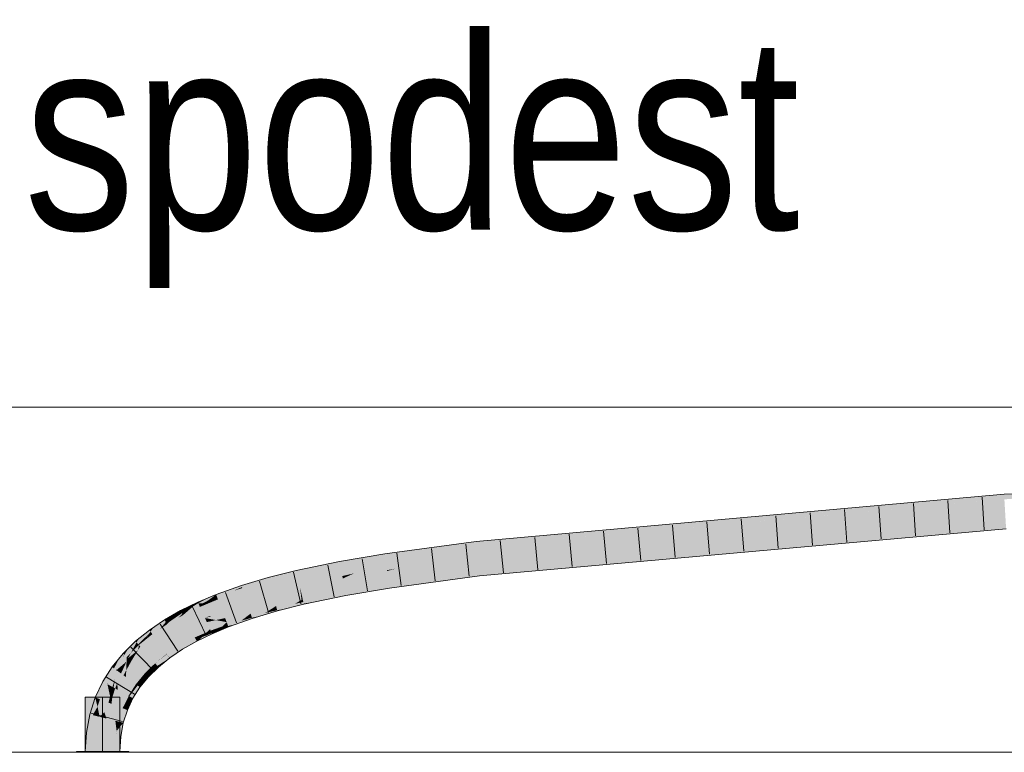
# Model space of a CAD drawing. Extents: x -620 to 300, y 62 to 1112.
# Tile 172 of 256: x 136.82 to 143.95, y 780.16 to 785.47. Entities that reach past the tile are written whole.
import ezdxf
from ezdxf.lldxf.tags import DXFTag

# ---------------------------------------------------------------- set-up
doc = ezdxf.new("R2010")
doc.units = 0
doc.layers.get('0').update_dxf_attribs({"lineweight": 13})
for name, color, linetype, lineweight, true_color in [('E_Detail_Beschriftung', 7, 'Continuous', 13, 0x009900), ('E_Leerrohr 25-A06G9SFR8I', 7, 'Continuous', 9, 0xff8000), ('E_Leerrohr 25-Shading', 7, 'Continuous', 9, 0xff8000), ('E_Leerrohr 32-A06G9SFT8I', 7, 'Continuous', 9, 0x00b300), ('E_Leerrohr 32-Shading', 7, 'Continuous', 9, 0x00b300)]:
    doc.layers.add(name, color=color, linetype=linetype, lineweight=lineweight, true_color=true_color)
doc.layers.add('E_Detail_Linie_Text_Bem', color=7, linetype='Continuous', lineweight=13)
doc.styles.get("Standard").update_dxf_attribs({"font": 'ARIALN.TTF'})
tags = doc.linetypes.add('STRICHPUNKT2-A06G9SFS8I', pattern=[12.7, 6.35, -3.175, 0, -3.175]).pattern_tags.tags
tags[10:11] = [DXFTag(74, 4), DXFTag(75, 0), DXFTag(340, '0'), DXFTag(46, 0.0), DXFTag(50, 0.0), DXFTag(44, 0.0), DXFTag(45, 0.0)]
tags[8:9] = [DXFTag(74, 4), DXFTag(75, 0), DXFTag(340, '0'), DXFTag(46, 0.0), DXFTag(50, 0.0), DXFTag(44, 0.0), DXFTag(45, 0.0)]
tags[6:7] = [DXFTag(74, 4), DXFTag(75, 0), DXFTag(340, '0'), DXFTag(46, 0.0), DXFTag(50, 0.0), DXFTag(44, 0.0), DXFTag(45, 0.0)]
tags[4:5] = [DXFTag(74, 4), DXFTag(75, 0), DXFTag(340, '0'), DXFTag(46, 0.0), DXFTag(50, 0.0), DXFTag(44, 0.0), DXFTag(45, 0.0)]

# ---------------------------------------------------------------- blocks, each defined once
blk = doc.blocks.new('Shading-A06G9S0W8I', base_point=(238.8995, 753.6569))
at = {"layer": 'E_Leerrohr 25-Shading', "color": 31, "true_color": 0xecb67f}
for points in [[(137.4161, 780.5632), (137.2911, 780.5632), (137.4161, 780.1691), (137.2911, 780.1691)], [(137.5411, 780.5632), (137.4161, 780.5632), (137.5411, 780.1691), (137.4161, 780.1691)], [(137.3401, 780.1691), (137.2261, 780.1691), (137.3414, 780.1631), (137.2261, 780.1631)], [(137.4161, 780.1631), (137.4161, 780.1691), (137.3414, 780.1631), (137.3401, 780.1691)], [(137.4486, 780.1691), (137.4161, 780.1691), (137.4486, 780.1631), (137.4161, 780.1631)], [(137.6061, 780.1631), (137.6061, 780.1691), (137.4486, 780.1631), (137.4486, 780.1691)]]:
    blk.add_solid(points, dxfattribs=at)
at = {"layer": 'E_Leerrohr 32-Shading', "color": 83, "true_color": 0x7fbd7f}
for points in [[(144.6784, 782.0484), (143.9452, 782.0315), (143.9461, 782.0161)], [(143.9473, 781.9949), (144.6784, 782.0484), (143.9461, 782.0161)], [(143.9461, 782.0161), (142.6638, 781.9022), (142.1021, 781.8298), (142.1018, 781.8297)], [(142.1021, 781.8298), (143.9473, 781.9949), (143.9461, 782.0161)], [(143.9452, 782.0315), (142.7386, 781.9119), (143.9461, 782.0161), (142.6638, 781.9022)], [(143.2925, 781.9731), (142.835, 781.9243), (143.9452, 782.0315), (142.7386, 781.9119)], [(143.2925, 781.9731), (141.3372, 781.7729), (142.4483, 781.8831)], [(143.2925, 781.9731), (142.0963, 781.866), (141.3372, 781.7729), (141.5473, 781.8041)], [(142.835, 781.9243), (142.4483, 781.8831), (142.7386, 781.9119)], [(142.7386, 781.9119), (142.4483, 781.8831), (142.6638, 781.9022)], [(141.7654, 781.8364), (141.3535, 781.7995), (141.5473, 781.8041), (140.7938, 781.7191)], [(141.1383, 781.7435), (141.1384, 781.7435), (141.3372, 781.7729), (142.4483, 781.8831)], [(142.6638, 781.9022), (142.4483, 781.8831), (142.1018, 781.8297), (141.1384, 781.7435)], [(142.0963, 781.866), (141.7654, 781.8364), (141.5473, 781.8041)], [(140.1243, 781.6664), (140.1255, 781.6533), (140.7429, 781.7448), (141.3535, 781.7995)], [(141.3535, 781.7995), (140.1255, 781.6533), (140.7938, 781.7191), (140.1255, 781.6528)], [(140.1425, 781.4769), (142.8556, 781.6943), (143.9576, 781.8185)], [(140.7938, 781.7191), (140.5176, 781.6879), (141.3372, 781.7729), (141.1383, 781.7435)], [(141.5473, 781.8041), (140.7938, 781.7191), (141.3372, 781.7729)], [(143.9597, 781.7819), (143.9597, 781.7829), (142.3659, 781.6392), (142.8556, 781.6943)], [(143.9597, 781.7829), (143.9576, 781.8185), (142.8556, 781.6943)], [(140.2898, 781.7043), (140.1221, 781.6893), (140.1228, 781.6818)], [(140.7429, 781.7448), (140.2898, 781.7043), (140.1243, 781.6664), (140.1228, 781.6818)], [(140.7938, 781.7191), (140.1255, 781.6528), (140.5176, 781.6879)], [(140.1425, 781.4769), (141.6223, 781.5808), (142.8556, 781.6943), (142.3659, 781.6392)], [(140.1221, 781.6893), (139.4591, 781.5998), (140.1228, 781.6818), (139.4639, 781.567)], [(140.1228, 781.6818), (139.4639, 781.567), (139.681, 781.5928), (139.4644, 781.5636)], [(140.1228, 781.6818), (139.681, 781.5928), (140.1243, 781.6664)], [(140.1243, 781.6664), (139.681, 781.5928), (140.1255, 781.6533), (140.1064, 781.6502)], [(140.1064, 781.6502), (140.1255, 781.6528), (140.1255, 781.6533)], [(140.1446, 781.4549), (140.146, 781.4404), (142.3659, 781.6392)], [(141.9679, 781.6062), (142.3659, 781.6392), (141.6223, 781.5808)], [(139.4591, 781.5998), (139.1328, 781.5447), (139.3639, 781.5466), (139.1395, 781.5087)], [(139.4591, 781.5998), (139.3639, 781.5466), (139.4639, 781.567)], [(139.3639, 781.5466), (139.4644, 781.5636), (139.4639, 781.567)], [(141.6223, 781.5808), (140.1425, 781.4769), (140.1429, 781.4724)], [(140.1436, 781.4648), (141.6223, 781.5808), (140.1429, 781.4724)], [(140.7161, 781.5023), (141.9679, 781.6062), (140.1436, 781.4648), (141.6223, 781.5808)], [(138.8188, 781.4796), (138.6159, 781.4283), (138.8189, 781.4793), (138.6182, 781.4197)], [(138.6182, 781.4197), (138.6256, 781.3931), (138.8189, 781.4793), (138.8269, 781.4438)], [(138.8188, 781.4796), (138.8269, 781.4438), (139.1328, 781.5447), (139.1395, 781.5087)], [(140.1429, 781.4724), (140.1425, 781.4769), (139.4899, 781.3887)], [(140.1436, 781.4648), (140.1446, 781.4549), (140.7161, 781.5023)], [(138.5495, 781.4086), (138.4219, 781.3705), (138.4254, 781.3599)], [(138.6182, 781.4197), (138.6159, 781.4283), (138.4254, 781.3599), (138.5495, 781.4086)], [(138.6182, 781.4197), (138.4254, 781.3599), (138.4278, 781.3524)], [(138.4278, 781.3524), (138.4333, 781.3357), (138.6182, 781.4197), (138.6256, 781.3931)], [(139.4903, 781.3862), (140.1436, 781.4648), (139.4899, 781.3887), (140.1429, 781.4724)], [(139.4911, 781.3807), (140.1446, 781.4549), (139.4903, 781.3862), (140.1436, 781.4648)], [(140.1446, 781.4549), (139.4911, 781.3807), (140.0155, 781.4392)], [(139.4911, 781.3807), (139.4919, 781.3754), (140.0155, 781.4392)], [(139.4919, 781.3754), (139.4952, 781.3524), (140.1446, 781.4549), (140.146, 781.4404)], [(138.3489, 781.3445), (138.2384, 781.3051), (138.2423, 781.295)], [(138.2423, 781.295), (138.4219, 781.3705), (138.3489, 781.3445)], [(138.2423, 781.295), (138.3652, 781.3331), (138.4219, 781.3705), (138.4254, 781.3599)], [(138.2494, 781.2765), (138.4278, 781.3524), (138.2478, 781.2807), (138.3652, 781.3331)], [(138.2494, 781.2765), (138.2515, 781.2709), (138.4278, 781.3524), (138.4333, 781.3357)], [(138.3652, 781.3331), (138.4278, 781.3524), (138.4254, 781.3599)], [(139.1727, 781.3323), (139.1722, 781.335), (138.8657, 781.2714)], [(139.4903, 781.3862), (139.4899, 781.3887), (139.1722, 781.335)], [(139.1727, 781.3323), (139.4911, 781.3807), (139.1722, 781.335), (139.4903, 781.3862)], [(139.4919, 781.3754), (139.4911, 781.3807), (139.1736, 781.3275), (139.1727, 781.3323)], [(139.1736, 781.3275), (139.1789, 781.299), (139.4919, 781.3754), (139.4952, 781.3524)], [(138.1723, 781.2773), (138.1062, 781.2496), (138.1092, 781.243)], [(138.1723, 781.2773), (138.1092, 781.243), (138.2357, 781.304), (138.2351, 781.3035)], [(138.2351, 781.3035), (138.1092, 781.243), (138.1794, 781.262), (138.1392, 781.2409)], [(138.1839, 781.2485), (138.2147, 781.2805), (138.1502, 781.2402), (138.1794, 781.262)], [(138.1743, 781.2385), (138.2494, 781.2765), (138.1839, 781.2485), (138.2478, 781.2807)], [(138.1743, 781.2385), (138.2515, 781.2709), (138.2494, 781.2765)], [(138.2384, 781.3051), (138.2351, 781.3035), (138.2147, 781.2805), (138.1794, 781.262)], [(138.2478, 781.2807), (138.2423, 781.295), (138.1839, 781.2485), (138.2147, 781.2805)], [(138.2423, 781.295), (138.2384, 781.3051), (138.2147, 781.2805)], [(138.2351, 781.3035), (138.2384, 781.3051), (138.2357, 781.304)], [(138.3652, 781.3331), (138.2423, 781.295), (138.2478, 781.2807)], [(138.8091, 781.2386), (138.8657, 781.2714), (138.6756, 781.2109), (138.6724, 781.2226)], [(138.8702, 781.2513), (138.8657, 781.2714), (138.8091, 781.2386)], [(139.1736, 781.3275), (139.1727, 781.3323), (138.8657, 781.2711), (138.8657, 781.2714)], [(139.1736, 781.3275), (138.8657, 781.2711), (138.9544, 781.2524), (138.8726, 781.2407)], [(139.1736, 781.3275), (138.9544, 781.2524), (139.1789, 781.299)], [(138.0179, 781.2066), (137.9816, 781.1889), (137.9837, 781.1849)], [(137.9837, 781.1849), (138.0424, 781.2086), (138.0179, 781.2066), (138.067, 781.2305)], [(137.9911, 781.1709), (138.0199, 781.1884), (137.9837, 781.1849), (138.0424, 781.2086)], [(138.073, 781.2209), (138.0198, 781.1884), (137.9973, 781.159), (137.994, 781.1653)], [(138.073, 781.2209), (137.9973, 781.159), (138.0104, 781.1666)], [(138.116, 781.2145), (138.0104, 781.1666), (138.1132, 781.2123), (137.9987, 781.1565)], [(138.1157, 781.2286), (138.1092, 781.243), (138.0104, 781.1666), (138.073, 781.2209)], [(138.1157, 781.2286), (138.0104, 781.1666), (138.1205, 781.218), (138.116, 781.2145)], [(138.0199, 781.1884), (138.073, 781.2209), (138.0424, 781.2086)], [(138.0424, 781.2086), (138.073, 781.2209), (138.067, 781.2305), (138.1062, 781.2496)], [(138.1092, 781.243), (138.1062, 781.2496), (138.073, 781.2209)], [(138.1392, 781.2409), (138.1092, 781.243), (138.1157, 781.2286)], [(138.1132, 781.2123), (138.1213, 781.2162), (138.121, 781.2168)], [(138.116, 781.2145), (138.1132, 781.2123), (138.1134, 781.2124)], [(138.121, 781.2168), (138.116, 781.2145), (138.1134, 781.2124)], [(138.1392, 781.2409), (138.1157, 781.2286), (138.1502, 781.2402), (138.1205, 781.218)], [(138.116, 781.2145), (138.121, 781.2168), (138.1205, 781.218)], [(138.1205, 781.218), (138.121, 781.2168), (138.1502, 781.2402), (138.1654, 781.2391)], [(138.121, 781.2168), (138.1213, 781.2162), (138.1654, 781.2391), (138.1743, 781.2385)], [(138.1794, 781.262), (138.1392, 781.2409), (138.1502, 781.2402)], [(138.1839, 781.2485), (138.1502, 781.2402), (138.1654, 781.2391)], [(138.1654, 781.2391), (138.1743, 781.2385), (138.1839, 781.2485)], [(138.6546, 781.2111), (138.6724, 781.2226), (138.4888, 781.1656), (138.4882, 781.1677)], [(138.4899, 781.1622), (138.6397, 781.2015), (138.4888, 781.1656), (138.6546, 781.2111)], [(138.4917, 781.1567), (138.6195, 781.1884), (138.4899, 781.1622), (138.6397, 781.2015)], [(138.6821, 781.1873), (138.6808, 781.192), (138.5628, 781.1517), (138.5938, 781.1718)], [(138.5938, 781.1718), (138.6808, 781.192), (138.6195, 781.1884), (138.6778, 781.2028)], [(138.6195, 781.1884), (138.6778, 781.2028), (138.6397, 781.2015), (138.6756, 781.2109)], [(138.6397, 781.2015), (138.6756, 781.2109), (138.6546, 781.2111), (138.6741, 781.2164)], [(138.6741, 781.2164), (138.6724, 781.2226), (138.6546, 781.2111)], [(138.6778, 781.2028), (138.7826, 781.2232), (138.6756, 781.2109), (138.8091, 781.2386)], [(138.7503, 781.2045), (138.7826, 781.2232), (138.6808, 781.192), (138.6778, 781.2028)], [(138.6808, 781.192), (138.6821, 781.1873), (138.7503, 781.2045)], [(138.8737, 781.2357), (138.8726, 781.2407), (138.7503, 781.2045), (138.7826, 781.2232)], [(138.7826, 781.2232), (138.8726, 781.2407), (138.8091, 781.2386), (138.8702, 781.2513)], [(138.8726, 781.2407), (138.8737, 781.2357), (138.9544, 781.2524)], [(137.8658, 781.1197), (137.8643, 781.122), (137.7634, 781.0371), (137.7892, 781.0714)], [(137.8845, 781.1335), (137.8643, 781.122), (137.8658, 781.1197)], [(137.8658, 781.1197), (137.908, 781.1415), (137.8845, 781.1335), (137.9185, 781.1529)], [(137.8739, 781.1064), (137.8785, 781.1097), (137.8658, 781.1197), (137.908, 781.1415)], [(137.9625, 781.1697), (137.8785, 781.1097), (137.8811, 781.0949), (137.8746, 781.1055)], [(137.8785, 781.1097), (137.9625, 781.1697), (137.908, 781.1415)], [(137.9625, 781.1697), (137.8811, 781.0949), (137.9022, 781.1095)], [(137.9751, 781.1474), (137.9022, 781.1095), (137.9637, 781.1365), (137.8836, 781.0909)], [(137.9911, 781.1709), (137.9837, 781.1849), (137.9022, 781.1095), (137.9625, 781.1697)], [(137.9911, 781.1709), (137.9022, 781.1095), (137.994, 781.1653), (137.9751, 781.1474)], [(137.908, 781.1415), (137.9625, 781.1697), (137.9185, 781.1529), (137.9816, 781.1889)], [(137.9837, 781.1849), (137.9816, 781.1889), (137.9625, 781.1697)], [(137.9637, 781.1365), (137.9987, 781.1565), (137.9973, 781.159)], [(137.9751, 781.1474), (137.9637, 781.1365), (137.9638, 781.1366)], [(137.9973, 781.159), (137.9751, 781.1474), (137.9638, 781.1366)], [(137.9751, 781.1474), (137.9973, 781.159), (137.994, 781.1653)], [(138.0198, 781.1884), (137.9911, 781.1709), (137.994, 781.1653)], [(137.9973, 781.159), (137.9987, 781.1565), (138.0104, 781.1666)], [(138.4829, 781.1636), (138.4882, 781.1677), (138.3147, 781.1058)], [(138.3152, 781.1044), (138.4744, 781.1571), (138.3147, 781.1058), (138.4829, 781.1636)], [(138.3164, 781.1013), (138.4613, 781.1471), (138.3152, 781.1044), (138.4744, 781.1571)], [(138.3185, 781.0959), (138.4435, 781.1334), (138.3164, 781.1013), (138.4613, 781.1471)], [(138.3215, 781.088), (138.4209, 781.116), (138.3185, 781.0959), (138.4435, 781.1334)], [(138.4995, 781.1329), (138.4979, 781.1378), (138.3938, 781.0952), (138.4209, 781.116)], [(138.4209, 781.116), (138.4979, 781.1378), (138.4435, 781.1334), (138.4944, 781.1486)], [(138.4435, 781.1334), (138.4944, 781.1486), (138.4613, 781.1471), (138.4917, 781.1567)], [(138.4613, 781.1471), (138.4917, 781.1567), (138.4744, 781.1571), (138.4899, 781.1622)], [(138.4744, 781.1571), (138.4899, 781.1622), (138.4829, 781.1636), (138.4888, 781.1656)], [(138.4888, 781.1656), (138.4882, 781.1677), (138.4829, 781.1636)], [(138.4944, 781.1486), (138.5938, 781.1718), (138.4917, 781.1567), (138.6195, 781.1884)], [(138.5628, 781.1517), (138.5938, 781.1718), (138.4979, 781.1378), (138.4944, 781.1486)], [(138.4979, 781.1378), (138.4995, 781.1329), (138.5628, 781.1517)], [(137.7892, 781.0714), (137.7551, 781.0484), (137.7634, 781.0371)], [(137.8658, 781.1197), (137.7634, 781.0371), (137.7652, 781.0347)], [(137.8658, 781.1197), (137.7652, 781.0347), (137.8739, 781.1064), (137.7731, 781.0239)], [(137.8739, 781.1064), (137.7731, 781.0239), (137.8324, 781.0564), (137.7768, 781.0189)], [(137.8746, 781.1055), (137.8739, 781.1064), (137.8325, 781.0565), (137.8324, 781.0564)], [(137.8324, 781.0564), (137.8836, 781.0909), (137.8811, 781.0949)], [(137.8811, 781.0949), (137.8746, 781.1055), (137.8325, 781.0565)], [(137.8785, 781.1097), (137.8739, 781.1064), (137.8746, 781.1055)], [(137.8811, 781.0949), (137.8836, 781.0909), (137.9022, 781.1095)], [(138.1906, 781.0517), (138.1942, 781.0552), (138.0811, 781.0001)], [(138.082, 780.9985), (138.183, 781.0442), (138.0811, 781.0001), (138.1906, 781.0517)], [(138.1713, 781.0325), (138.199, 781.0445), (138.183, 781.0442), (138.1964, 781.0502)], [(138.183, 781.0442), (138.1964, 781.0502), (138.1906, 781.0517), (138.1949, 781.0536)], [(138.1949, 781.0536), (138.1942, 781.0552), (138.1906, 781.0517)], [(138.3119, 781.1031), (138.3147, 781.1058), (138.1942, 781.0552)], [(138.1949, 781.0536), (138.3058, 781.0971), (138.1942, 781.0552), (138.3119, 781.1031)], [(138.1964, 781.0502), (138.2961, 781.0875), (138.1949, 781.0536), (138.3058, 781.0971)], [(138.199, 781.0445), (138.2826, 781.0742), (138.1964, 781.0502), (138.2961, 781.0875)], [(138.2028, 781.0362), (138.2653, 781.0571), (138.199, 781.0445), (138.2826, 781.0742)], [(138.2447, 781.0367), (138.2653, 781.0571), (138.2078, 781.0252), (138.2028, 781.0362)], [(138.3278, 781.0717), (138.3256, 781.0773), (138.2447, 781.0367), (138.2653, 781.0571)], [(138.2653, 781.0571), (138.3256, 781.0773), (138.2826, 781.0742), (138.3215, 781.088)], [(138.2826, 781.0742), (138.3215, 781.088), (138.2961, 781.0875), (138.3185, 781.0959)], [(138.2961, 781.0875), (138.3185, 781.0959), (138.3058, 781.0971), (138.3164, 781.1013)], [(138.3058, 781.0971), (138.3164, 781.1013), (138.3119, 781.1031), (138.3152, 781.1044)], [(138.3152, 781.1044), (138.3147, 781.1058), (138.3119, 781.1031)], [(138.3938, 781.0952), (138.4209, 781.116), (138.3256, 781.0773), (138.3215, 781.088)], [(138.3256, 781.0773), (138.3278, 781.0717), (138.3938, 781.0952)], [(137.678, 780.9863), (137.6547, 780.9675), (137.6619, 780.9593)], [(137.6619, 780.9593), (137.7551, 781.0484), (137.678, 780.9863)], [(137.6619, 780.9593), (137.7582, 781.0295), (137.7551, 781.0484), (137.7634, 781.0371)], [(137.6744, 780.9453), (137.7545, 781.0241), (137.6619, 780.9593), (137.7582, 781.0295)], [(137.7189, 780.9722), (137.719, 780.9725), (137.6744, 780.9453), (137.7545, 781.0241)], [(137.7652, 781.0347), (137.7189, 780.9722), (137.7731, 781.0239)], [(137.7189, 780.9722), (137.7768, 781.0189), (137.7731, 781.0239)], [(137.719, 780.9725), (137.7652, 781.0347), (137.7545, 781.0241)], [(137.7545, 781.0241), (137.7652, 781.0347), (137.7582, 781.0295)], [(137.7582, 781.0295), (137.7652, 781.0347), (137.7634, 781.0371)], [(138.082, 780.9985), (138.0811, 781.0001), (137.9767, 780.9406)], [(137.9778, 780.9389), (138.0839, 780.9948), (137.9767, 780.9406), (138.082, 780.9985)], [(137.9801, 780.9351), (138.0871, 780.9888), (137.9778, 780.9389), (138.0839, 780.9948)], [(137.9839, 780.929), (138.0915, 780.9803), (137.9801, 780.9351), (138.0871, 780.9888)], [(138.0973, 780.9693), (138.0915, 780.9803), (137.9892, 780.9205), (137.9839, 780.929)], [(138.0839, 780.9948), (138.1713, 781.0325), (138.082, 780.9985), (138.183, 781.0442)], [(138.0871, 780.9888), (138.1554, 781.0168), (138.0839, 780.9948), (138.1713, 781.0325)], [(138.0915, 780.9803), (138.1358, 780.9974), (138.0871, 780.9888), (138.1554, 781.0168)], [(138.1133, 780.9751), (138.1358, 780.9974), (138.0973, 780.9693), (138.0915, 780.9803)], [(138.2093, 781.0219), (138.2078, 781.0252), (138.1133, 780.9751), (138.1358, 780.9974)], [(138.1358, 780.9974), (138.2078, 781.0252), (138.1554, 781.0168), (138.2028, 781.0362)], [(138.1554, 781.0168), (138.2028, 781.0362), (138.1713, 781.0325), (138.199, 781.0445)], [(138.2078, 781.0252), (138.2093, 781.0219), (138.2447, 781.0367)], [(137.5739, 780.8696), (137.6061, 780.9198), (137.5718, 780.8716), (137.5837, 780.8978)], [(137.6547, 780.9675), (137.6061, 780.9198), (137.5911, 780.8539), (137.5739, 780.8696)], [(137.6221, 780.8842), (137.6619, 780.9593), (137.5911, 780.8539), (137.6547, 780.9675)], [(137.6221, 780.8842), (137.6744, 780.9453), (137.6619, 780.9593)], [(137.679, 780.9401), (137.6744, 780.9453), (137.6221, 780.8842)], [(137.7189, 780.9722), (137.6744, 780.9453), (137.679, 780.9401)], [(137.9778, 780.9389), (137.9767, 780.9406), (137.8816, 780.8766)], [(137.8829, 780.8748), (137.9801, 780.9351), (137.8816, 780.8766), (137.9778, 780.9389)], [(137.8858, 780.871), (137.9839, 780.929), (137.8829, 780.8748), (137.9801, 780.9351)], [(137.8902, 780.8649), (137.9892, 780.9205), (137.8858, 780.871), (137.9839, 780.929)], [(137.9957, 780.9099), (137.9892, 780.9205), (137.8962, 780.8568), (137.8902, 780.8649)], [(137.8962, 780.8568), (137.9033, 780.8471), (137.9957, 780.9099), (137.996, 780.9095)], [(137.9892, 780.9205), (137.996, 780.9095), (138.0973, 780.9693), (138.0982, 780.9677)], [(138.0973, 780.9693), (138.0982, 780.9677), (138.1133, 780.9751)], [(137.5411, 780.8505), (137.4844, 780.7813), (137.4987, 780.771)], [(137.5641, 780.8786), (137.5411, 780.8505), (137.5141, 780.7598), (137.4987, 780.771)], [(137.5177, 780.7643), (137.5641, 780.8786), (137.5141, 780.7598)], [(137.5177, 780.7643), (137.563, 780.8491), (137.5641, 780.8786), (137.5718, 780.8716)], [(137.5911, 780.8539), (137.5739, 780.8696), (137.5177, 780.7643)], [(137.563, 780.8491), (137.5739, 780.8696), (137.5718, 780.8716)], [(137.5837, 780.8978), (137.5641, 780.8786), (137.5718, 780.8716)], [(137.8828, 780.8748), (137.8816, 780.8766), (137.7964, 780.8079)], [(137.798, 780.8062), (137.8855, 780.8708), (137.7964, 780.8079), (137.8828, 780.8748)], [(137.8013, 780.8024), (137.8896, 780.8646), (137.798, 780.8062), (137.8855, 780.8708)], [(137.8064, 780.7967), (137.8952, 780.8561), (137.8013, 780.8024), (137.8896, 780.8646)], [(137.9019, 780.846), (137.8952, 780.8561), (137.813, 780.7892), (137.8064, 780.7967)], [(137.813, 780.7892), (137.8207, 780.7806), (137.9019, 780.846)], [(137.8829, 780.8748), (137.8816, 780.8766), (137.8828, 780.8748)], [(137.8855, 780.8708), (137.8858, 780.871), (137.8828, 780.8748), (137.8829, 780.8748)], [(137.8896, 780.8646), (137.8902, 780.8649), (137.8855, 780.8708), (137.8858, 780.871)], [(137.8952, 780.8561), (137.8962, 780.8568), (137.8896, 780.8646), (137.8902, 780.8649)], [(137.9033, 780.8471), (137.8962, 780.8568), (137.9019, 780.846), (137.8952, 780.8561)], [(137.4844, 780.7813), (137.4169, 780.6754), (137.4527, 780.6636), (137.4489, 780.6577)], [(137.4844, 780.7813), (137.4527, 780.6636), (137.4987, 780.771)], [(137.4527, 780.6636), (137.5141, 780.7598), (137.4987, 780.771)], [(137.7979, 780.8061), (137.7964, 780.8079), (137.7215, 780.7345)], [(137.7233, 780.7328), (137.801, 780.8021), (137.7215, 780.7345), (137.7979, 780.8061)], [(137.7271, 780.7293), (137.8057, 780.7961), (137.7233, 780.7328), (137.801, 780.8021)], [(137.7328, 780.7241), (137.8119, 780.7883), (137.7271, 780.7293), (137.8057, 780.7961)], [(137.8192, 780.7791), (137.8119, 780.7883), (137.74, 780.7175), (137.7328, 780.7241)], [(137.74, 780.7175), (137.7485, 780.7098), (137.8192, 780.7791)], [(137.798, 780.8062), (137.7964, 780.8079), (137.7979, 780.8061)], [(137.801, 780.8021), (137.8013, 780.8024), (137.7979, 780.8061), (137.798, 780.8062)], [(137.8057, 780.7961), (137.8064, 780.7967), (137.801, 780.8021), (137.8013, 780.8024)], [(137.8119, 780.7883), (137.813, 780.7892), (137.8057, 780.7961), (137.8064, 780.7967)], [(137.8207, 780.7806), (137.813, 780.7892), (137.8192, 780.7791), (137.8119, 780.7883)], [(137.7233, 780.7328), (137.7215, 780.7345), (137.6572, 780.6561)], [(137.6593, 780.6545), (137.7271, 780.7293), (137.6572, 780.6561), (137.7233, 780.7328)], [(137.6635, 780.6514), (137.7328, 780.7241), (137.6593, 780.6545), (137.7271, 780.7293)], [(137.74, 780.7175), (137.7328, 780.7241), (137.6697, 780.647), (137.6635, 780.6514)], [(137.6697, 780.647), (137.6868, 780.6346), (137.74, 780.7175), (137.7485, 780.7098)], [(137.3628, 780.5607), (137.3969, 780.5473), (137.4169, 780.6754), (137.4489, 780.6577)], [(137.6593, 780.6545), (137.6572, 780.6561), (137.6037, 780.5723)], [(137.606, 780.5709), (137.6635, 780.6514), (137.6037, 780.5723), (137.6593, 780.6545)], [(137.6697, 780.647), (137.6635, 780.6514), (137.6106, 780.5684), (137.606, 780.5709)], [(137.6106, 780.5684), (137.6358, 780.5546), (137.6697, 780.647), (137.6868, 780.6346)], [(137.3628, 780.5607), (137.3233, 780.4379), (137.3795, 780.4933), (137.3449, 780.4324)], [(137.3628, 780.5607), (137.3795, 780.4933), (137.3969, 780.5473)], [(137.6039, 780.5667), (137.6037, 780.5723), (137.5613, 780.4825)], [(137.5638, 780.4815), (137.6042, 780.5565), (137.5613, 780.4825), (137.6039, 780.5667)], [(137.6061, 780.4918), (137.6042, 780.5565), (137.5886, 780.4717), (137.5638, 780.4815)], [(137.606, 780.5709), (137.6037, 780.5723), (137.6039, 780.5667)], [(137.6042, 780.5565), (137.6106, 780.5684), (137.6039, 780.5667), (137.606, 780.5709)], [(137.6358, 780.5546), (137.6106, 780.5684), (137.6061, 780.4918), (137.6042, 780.5565)], [(137.3449, 780.4324), (137.3588, 780.429), (137.3795, 780.4933)], [(137.5638, 780.4815), (137.5613, 780.4825), (137.5303, 780.386)], [(137.5886, 780.4717), (137.5638, 780.4815), (137.5387, 780.3839), (137.5303, 780.386)], [(137.5886, 780.4717), (137.5954, 780.4691), (137.6061, 780.4918)], [(137.3233, 780.4379), (137.2992, 780.3071), (137.3449, 780.4324), (137.3049, 780.3065)], [(137.3049, 780.3065), (137.3356, 780.3028), (137.3449, 780.4324), (137.3588, 780.429)], [(137.5387, 780.3839), (137.5658, 780.3771), (137.5886, 780.4717), (137.5954, 780.4691)], [(137.5658, 780.3771), (137.519, 780.3195), (137.5475, 780.2775), (137.5111, 780.2819)], [(137.5303, 780.386), (137.5177, 780.3179), (137.5387, 780.3839)], [(137.5387, 780.3839), (137.5206, 780.3268), (137.5658, 780.3771), (137.519, 780.3195)], [(137.2992, 780.3071), (137.2911, 780.1691), (137.3049, 780.3065)], [(137.2911, 780.1691), (137.3277, 780.1691), (137.3049, 780.3065), (137.3356, 780.3028)], [(137.5045, 780.1691), (137.5411, 780.1691), (137.5111, 780.2819), (137.5475, 780.2775)], [(137.519, 780.3195), (137.5177, 780.3179), (137.5111, 780.2819)], [(137.5206, 780.3268), (137.5177, 780.3179), (137.519, 780.3195)]]:
    blk.add_solid(points, dxfattribs=at)
at = {"layer": 'E_Leerrohr 32-Shading', "color": 83, "true_color": 0x7fd57f}
for points in [[(143.9473, 781.9949), (140.5176, 781.6879), (140.134, 781.5648), (140.1285, 781.6218)], [(143.9473, 781.9949), (140.134, 781.5648), (143.9525, 781.9067)], [(140.134, 781.5648), (140.1425, 781.4769), (143.9525, 781.9067), (143.9576, 781.8185)], [(140.1064, 781.6502), (139.681, 781.5928), (139.4717, 781.5136), (139.4677, 781.541)], [(139.4717, 781.5136), (140.1255, 781.6528), (140.1064, 781.6502)], [(139.4717, 781.5136), (139.4743, 781.4956), (140.1255, 781.6528), (139.7291, 781.5448)], [(140.1312, 781.5943), (140.1285, 781.6218), (139.5385, 781.4929), (139.7291, 781.5448)], [(140.1285, 781.6218), (140.1255, 781.6528), (139.7291, 781.5448)], [(140.5176, 781.6879), (140.1255, 781.6528), (140.1285, 781.6218)], [(139.3465, 781.5095), (139.4644, 781.5636), (139.1444, 781.4829), (139.3639, 781.5466)], [(139.4677, 781.541), (139.4644, 781.5636), (139.3465, 781.5095)], [(139.681, 781.5928), (139.4644, 781.5636), (139.4677, 781.541)], [(139.4771, 781.4761), (140.134, 781.5648), (139.5385, 781.4929), (140.1312, 781.5943)], [(139.4771, 781.4761), (139.4899, 781.3887), (140.134, 781.5648), (140.1425, 781.4769)], [(139.1395, 781.5087), (138.8269, 781.4438), (139.1444, 781.4829), (138.8394, 781.3881)], [(139.1444, 781.4829), (138.8394, 781.3881), (139.1491, 781.458), (138.843, 781.3721)], [(139.3639, 781.5466), (139.1395, 781.5087), (139.1444, 781.4829)], [(139.3465, 781.5095), (139.1444, 781.4829), (139.1491, 781.458)], [(139.1491, 781.458), (139.1526, 781.4394), (139.3465, 781.5095), (139.2365, 781.4589)], [(139.4743, 781.4956), (139.1832, 781.4344), (139.4763, 781.4822), (139.1559, 781.4219)], [(139.1559, 781.4219), (139.4771, 781.4761), (139.4763, 781.4822)], [(139.2365, 781.4589), (139.1832, 781.4344), (139.4717, 781.5136), (139.4743, 781.4956)], [(139.4717, 781.5136), (139.4677, 781.541), (139.2365, 781.4589), (139.3465, 781.5095)], [(139.7291, 781.5448), (139.4743, 781.4956), (139.5385, 781.4929), (139.4763, 781.4822)], [(139.4763, 781.4822), (139.4771, 781.4761), (139.5385, 781.4929)], [(138.8269, 781.4438), (138.6256, 781.3931), (138.8394, 781.3881), (138.6448, 781.3231)], [(139.1491, 781.458), (138.843, 781.3721), (139.1526, 781.4394), (138.8453, 781.3618)], [(139.1526, 781.4394), (138.8453, 781.3618), (139.1546, 781.4285), (138.8463, 781.3576)], [(138.8463, 781.3576), (139.1559, 781.4219), (139.1546, 781.4285)], [(138.8463, 781.3576), (138.8657, 781.2714), (139.1559, 781.4219), (139.1722, 781.335)], [(139.2365, 781.4589), (139.1526, 781.4394), (139.1832, 781.4344), (139.1546, 781.4285)], [(139.1546, 781.4285), (139.1559, 781.4219), (139.1832, 781.4344)], [(139.1559, 781.4219), (139.1722, 781.335), (139.4771, 781.4761), (139.4899, 781.3887)], [(138.4333, 781.3357), (138.2515, 781.2709), (138.4591, 781.2567), (138.2831, 781.1884)], [(138.6256, 781.3931), (138.4333, 781.3357), (138.6448, 781.3231), (138.4591, 781.2567)], [(138.8394, 781.3881), (138.6448, 781.3231), (138.843, 781.3721), (138.6476, 781.3128)], [(138.843, 781.3721), (138.6476, 781.3128), (138.8453, 781.3618), (138.649, 781.3079)], [(138.649, 781.3079), (138.8463, 781.3576), (138.8453, 781.3618)], [(138.8463, 781.3576), (138.649, 781.3079), (138.8564, 781.269), (138.6673, 781.2412)], [(138.8463, 781.3576), (138.8564, 781.269), (138.8657, 781.2714)], [(138.2515, 781.2709), (138.1743, 781.2385), (138.2831, 781.1884), (138.1941, 781.151)], [(138.6448, 781.3231), (138.4591, 781.2567), (138.6476, 781.3128), (138.4607, 781.2517)], [(138.4607, 781.2517), (138.649, 781.3079), (138.6476, 781.3128)], [(138.649, 781.3079), (138.4607, 781.2517), (138.6673, 781.2412), (138.4747, 781.2087)], [(138.8468, 781.2676), (138.6673, 781.2412), (138.6697, 781.2324)], [(138.8564, 781.269), (138.8468, 781.2676), (138.6724, 781.2226), (138.6697, 781.2324)], [(137.9987, 781.1565), (138.0399, 781.0783), (138.1213, 781.2162), (138.1577, 781.1357)], [(138.1743, 781.2385), (138.1213, 781.2162), (138.1941, 781.151), (138.1577, 781.1357)], [(138.2831, 781.1884), (138.4607, 781.2517), (138.4591, 781.2567)], [(138.4607, 781.2517), (138.2831, 781.1884), (138.4747, 781.2087), (138.2892, 781.1724)], [(138.4747, 781.2087), (138.2892, 781.1724), (138.4788, 781.1962), (138.2928, 781.1631)], [(138.4788, 781.1962), (138.2928, 781.1631), (138.4851, 781.1771), (138.3035, 781.1351)], [(138.6673, 781.2412), (138.4747, 781.2087), (138.6697, 781.2324), (138.4788, 781.1962)], [(138.6697, 781.2324), (138.4788, 781.1962), (138.6724, 781.2226), (138.4851, 781.1771)], [(138.4851, 781.1771), (138.4882, 781.1677), (138.6724, 781.2226)], [(137.8836, 781.0909), (137.9301, 781.0157), (137.9987, 781.1565), (138.0399, 781.0783)], [(138.0399, 781.0783), (138.0811, 781.0001), (138.1577, 781.1357), (138.1942, 781.0552)], [(138.1577, 781.1357), (138.2022, 781.1479), (138.1767, 781.1437)], [(138.1577, 781.1357), (138.2373, 781.1206), (138.2022, 781.1479), (138.2613, 781.1259)], [(138.2373, 781.1206), (138.1577, 781.1357), (138.1712, 781.1061)], [(138.1942, 781.0552), (138.3147, 781.1058), (138.1712, 781.1061), (138.2373, 781.1206)], [(138.2022, 781.1479), (138.1941, 781.151), (138.1767, 781.1437)], [(138.2831, 781.1884), (138.1941, 781.151), (138.2892, 781.1724)], [(138.2892, 781.1724), (138.1941, 781.151), (138.2928, 781.1631), (138.2022, 781.1479)], [(138.2928, 781.1631), (138.2022, 781.1479), (138.3035, 781.1351), (138.2613, 781.1259)], [(138.2373, 781.1206), (138.3147, 781.1058), (138.2613, 781.1259)], [(138.2613, 781.1259), (138.3147, 781.1058), (138.3035, 781.1351)], [(138.4851, 781.1771), (138.3035, 781.1351), (138.4882, 781.1677), (138.3105, 781.1168)], [(138.3105, 781.1168), (138.3147, 781.1058), (138.4882, 781.1677)], [(137.7768, 781.0189), (137.8292, 780.9478), (137.8836, 781.0909), (137.9301, 781.0157)], [(137.9301, 781.0157), (137.9767, 780.9406), (138.0399, 781.0783), (138.0811, 781.0001)], [(137.679, 780.9401), (137.7377, 780.874), (137.7768, 781.0189), (137.8292, 780.9478)], [(137.8292, 780.9478), (137.8816, 780.8766), (137.9301, 781.0157), (137.9767, 780.9406)], [(137.6733, 780.9033), (137.679, 780.9401), (137.6011, 780.8447), (137.6221, 780.8842)], [(137.7377, 780.874), (137.689, 780.9288), (137.6563, 780.7942), (137.6733, 780.9033)], [(137.689, 780.9288), (137.679, 780.9401), (137.6733, 780.9033)], [(137.7377, 780.874), (137.7964, 780.8079), (137.8292, 780.9478), (137.8816, 780.8766)], [(137.5898, 780.8206), (137.5911, 780.8539), (137.5165, 780.7581), (137.5177, 780.7643)], [(137.6241, 780.8236), (137.6011, 780.8447), (137.5874, 780.7563), (137.5898, 780.8206)], [(137.6011, 780.8447), (137.5911, 780.8539), (137.5898, 780.8206)], [(137.6221, 780.8842), (137.5911, 780.8539), (137.6011, 780.8447)], [(137.6733, 780.9033), (137.6011, 780.8447), (137.6241, 780.8236)], [(137.6563, 780.7942), (137.6733, 780.9033), (137.6241, 780.8236)], [(137.6563, 780.7942), (137.7215, 780.7345), (137.7377, 780.874), (137.7964, 780.8079)], [(137.5177, 780.7643), (137.5141, 780.7598), (137.5165, 780.7581)], [(137.5898, 780.8206), (137.5165, 780.7581), (137.5497, 780.7339)], [(137.5497, 780.7339), (137.568, 780.7206), (137.5898, 780.8206), (137.5874, 780.7563)], [(137.5861, 780.7219), (137.5856, 780.7079), (137.6408, 780.8083), (137.6563, 780.7942)], [(137.5856, 780.7079), (137.6572, 780.6561), (137.6563, 780.7942), (137.7215, 780.7345)], [(137.5874, 780.7563), (137.5861, 780.7219), (137.6241, 780.8236), (137.6408, 780.8083)], [(137.515, 780.749), (137.5141, 780.7598), (137.4515, 780.6562), (137.4527, 780.6636)], [(137.5055, 780.6914), (137.515, 780.749), (137.4876, 780.6363), (137.4515, 780.6562)], [(137.4956, 780.6319), (137.507, 780.6256), (137.515, 780.749), (137.5222, 780.664)], [(137.5165, 780.7581), (137.5141, 780.7598), (137.515, 780.749)], [(137.5497, 780.7339), (137.5165, 780.7581), (137.5222, 780.664), (137.515, 780.749)], [(137.5222, 780.664), (137.5251, 780.6293), (137.5497, 780.7339), (137.568, 780.7206)], [(137.568, 780.7206), (137.5251, 780.6293), (137.5799, 780.712), (137.5263, 780.6149)], [(137.5263, 780.6149), (137.5856, 780.7079), (137.5799, 780.712)], [(137.5263, 780.6149), (137.6037, 780.5723), (137.5856, 780.7079), (137.6572, 780.6561)], [(137.5874, 780.7563), (137.568, 780.7206), (137.5861, 780.7219), (137.5799, 780.712)], [(137.5799, 780.712), (137.5856, 780.7079), (137.5861, 780.7219)], [(137.4489, 780.6577), (137.3969, 780.5473), (137.4515, 780.6562), (137.4355, 780.5321)], [(137.4704, 780.5688), (137.4515, 780.6562), (137.4587, 780.5229), (137.4355, 780.5321)], [(137.4527, 780.6636), (137.4489, 780.6577), (137.4515, 780.6562)], [(137.4876, 780.6363), (137.4515, 780.6562), (137.4704, 780.5688)], [(137.4867, 780.5623), (137.4956, 780.6319), (137.4704, 780.5688), (137.4876, 780.6363)], [(137.507, 780.6256), (137.4867, 780.5623), (137.52, 780.6185), (137.4813, 780.5204)], [(137.4956, 780.6319), (137.4867, 780.5623), (137.507, 780.6256)], [(137.4956, 780.6319), (137.5055, 780.6914), (137.4876, 780.6363)], [(137.5222, 780.664), (137.507, 780.6256), (137.5251, 780.6293), (137.52, 780.6185)], [(137.52, 780.6185), (137.5263, 780.6149), (137.5251, 780.6293)], [(137.4778, 780.5347), (137.4704, 780.5688), (137.4723, 780.5176), (137.4587, 780.5229)], [(137.4867, 780.5623), (137.4704, 780.5688), (137.4778, 780.5347)], [(137.4811, 780.5192), (137.4867, 780.5623), (137.4778, 780.5347)], [(137.4813, 780.5204), (137.4811, 780.5192), (137.52, 780.6185), (137.5263, 780.6149)], [(137.5263, 780.6149), (137.4811, 780.5192), (137.5613, 780.4825), (137.4827, 780.5134)], [(137.5263, 780.6149), (137.5613, 780.4825), (137.6037, 780.5723)], [(137.3795, 780.4933), (137.3588, 780.429), (137.3949, 780.4199)], [(137.4285, 780.4547), (137.3969, 780.5473), (137.3949, 780.4199), (137.3795, 780.4933)], [(137.4355, 780.5321), (137.3969, 780.5473), (137.4285, 780.4547)], [(137.4587, 780.5229), (137.4355, 780.5321), (137.4397, 780.4215), (137.4285, 780.4547)], [(137.4397, 780.4215), (137.4445, 780.4075), (137.4587, 780.5229), (137.4723, 780.5176)], [(137.4445, 780.4075), (137.4791, 780.5149), (137.4723, 780.5176)], [(137.4791, 780.5149), (137.4445, 780.4075), (137.4827, 780.5134), (137.5084, 780.3915)], [(137.4791, 780.5149), (137.4811, 780.5192), (137.4723, 780.5176), (137.4778, 780.5347)], [(137.4811, 780.5192), (137.4791, 780.5149), (137.4827, 780.5134)], [(137.5084, 780.3915), (137.5303, 780.386), (137.4827, 780.5134), (137.5613, 780.4825)], [(137.3588, 780.429), (137.3356, 780.3028), (137.3949, 780.4199), (137.4109, 780.2938)], [(137.4285, 780.4547), (137.3949, 780.4199), (137.4246, 780.4125)], [(137.3949, 780.4199), (137.4109, 780.2938), (137.4246, 780.4125), (137.4182, 780.2929)], [(137.4246, 780.4125), (137.4182, 780.2929), (137.4375, 780.4092), (137.4233, 780.2923)], [(137.4233, 780.2923), (137.4445, 780.4075), (137.4375, 780.4092)], [(137.4445, 780.4075), (137.4233, 780.2923), (137.5177, 780.3179), (137.5111, 780.2819)], [(137.4246, 780.4125), (137.4375, 780.4092), (137.4285, 780.4547), (137.4397, 780.4215)], [(137.4375, 780.4092), (137.4445, 780.4075), (137.4397, 780.4215)], [(137.4445, 780.4075), (137.5177, 780.3179), (137.5084, 780.3915)], [(137.5177, 780.3179), (137.5303, 780.386), (137.5084, 780.3915)], [(137.3356, 780.3028), (137.3277, 780.1691), (137.4109, 780.2938), (137.4161, 780.1691)], [(137.4109, 780.2938), (137.4161, 780.1691), (137.4182, 780.2929)], [(137.4161, 780.1691), (137.4233, 780.2923), (137.4182, 780.2929)], [(137.4161, 780.1691), (137.5045, 780.1691), (137.4233, 780.2923), (137.5111, 780.2819)]]:
    blk.add_solid(points, dxfattribs=at)
blk = doc.blocks.new('Referenz-A06G9SFV8I')
at = {"layer": 'E_Detail_Linie_Text_Bem', "linetype": 'Continuous', "ltscale": 0.13}
for p, q in [((125.0841, 782.6633), (159.1841, 782.6633)), ((159.1841, 780.1633), (131.1841, 780.1633))]:
    blk.add_line(p, q, dxfattribs=at)
at = {"layer": 'E_Leerrohr 25-A06G9SFR8I', "linetype": 'Continuous', "ltscale": 0.13}
for p, q in [((137.2911, 780.5631), (137.2911, 780.1691)), ((137.3643, 780.5631), (137.2911, 780.5631)), ((137.4679, 780.5631), (137.3643, 780.5631)), ((137.5411, 780.5631), (137.4679, 780.5631)), ((137.5411, 780.1691), (137.5411, 780.5631)), ((137.2261, 780.1691), (137.2261, 780.1631)), ((137.3374, 780.1691), (137.2261, 780.1691)), ((137.3374, 780.1631), (137.2261, 780.1631)), ((137.3643, 780.1691), (137.2911, 780.1691)), ((137.4948, 780.1691), (137.3374, 780.1691)), ((137.4948, 780.1631), (137.3374, 780.1631)), ((137.4679, 780.1691), (137.3643, 780.1691)), ((137.5411, 780.1691), (137.4679, 780.1691)), ((137.6061, 780.1691), (137.4948, 780.1691)), ((137.6061, 780.1631), (137.4948, 780.1631)), ((137.6061, 780.1631), (137.6061, 780.1691))]:
    blk.add_line(p, q, dxfattribs=at)
at = {"layer": 'E_Leerrohr 25-A06G9SFR8I', "linetype": 'STRICHPUNKT2-A06G9SFS8I', "lineweight": 5, "ltscale": 0.13}
blk.add_line((137.4161, 780.1691), (137.4161, 780.5631), dxfattribs=at)
at = {"layer": 'E_Leerrohr 32-A06G9SFT8I', "linetype": 'Continuous', "ltscale": 0.13}
for p, q in [((143.9452, 782.0315), (147.3127, 782.1092)), ((140.122, 781.6892), (143.9452, 782.0315)), ((143.552, 781.7529), (143.5373, 781.9875)), ((143.8007, 781.7752), (143.7866, 782.0098)), ((142.8058, 781.6861), (142.7894, 781.9205)), ((143.0545, 781.7084), (143.0387, 781.9428)), ((143.3033, 781.7306), (143.288, 781.9652)), ((142.0597, 781.6193), (142.0416, 781.8536)), ((142.3084, 781.6415), (142.2909, 781.8759)), ((142.5571, 781.6638), (142.5402, 781.8982)), ((140.146, 781.4404), (143.9597, 781.7819)), ((141.0648, 781.5302), (141.0444, 781.7643)), ((141.3135, 781.5525), (141.2937, 781.7866)), ((141.5622, 781.5747), (141.543, 781.8089)), ((141.811, 781.597), (141.7923, 781.8313)), ((140.3186, 781.4634), (140.2965, 781.6973)), ((140.5674, 781.4857), (140.5458, 781.7197)), ((140.8161, 781.5079), (140.7951, 781.742)), ((139.4591, 781.5998), (140.122, 781.6892)), ((139.8253, 781.4046), (139.7971, 781.6379)), ((140.0709, 781.4378), (140.0471, 781.6716)), ((139.1328, 781.5447), (139.4591, 781.5998)), ((139.3359, 781.3331), (139.2972, 781.5649)), ((139.5797, 781.3714), (139.5472, 781.6042)), ((138.6159, 781.4284), (138.8188, 781.4795)), ((138.8188, 781.4795), (139.1328, 781.5447)), ((139.0934, 781.2889), (139.0478, 781.5194)), ((138.4219, 781.3705), (138.6159, 781.4284)), ((138.8524, 781.238), (138.7997, 781.467)), ((139.4952, 781.3524), (140.146, 781.4404)), ((138.2384, 781.3051), (138.4219, 781.3705)), ((138.6174, 781.1758), (138.5514, 781.4014)), ((139.1789, 781.299), (139.4952, 781.3524)), ((138.1062, 781.2496), (138.2384, 781.3051)), ((138.3868, 781.1006), (138.3068, 781.3216)), ((138.8737, 781.2356), (139.1789, 781.299)), ((137.9816, 781.1889), (138.1062, 781.2496)), ((138.1667, 781.0094), (138.0653, 781.2214)), ((138.6821, 781.1873), (138.8737, 781.2356)), ((137.7551, 781.0484), (137.8643, 781.122)), ((137.8643, 781.122), (137.9816, 781.1889)), ((138.3278, 781.0716), (138.4995, 781.1329)), ((138.4995, 781.1329), (138.6821, 781.1873)), ((137.9622, 780.8957), (137.8334, 781.0922)), ((138.2093, 781.0219), (138.3278, 781.0716)), ((137.6547, 780.9675), (137.7551, 781.0484)), ((138.0982, 780.9677), (138.2093, 781.0219)), ((137.5641, 780.8786), (137.6547, 780.9675)), ((137.7841, 780.7549), (137.6203, 780.9234)), ((137.9033, 780.8471), (137.996, 780.9095)), ((137.996, 780.9095), (138.0982, 780.9677)), ((137.4844, 780.7813), (137.5641, 780.8786)), ((137.8207, 780.7806), (137.9033, 780.8471)), ((137.4169, 780.6753), (137.4844, 780.7813)), ((137.7485, 780.7098), (137.8207, 780.7806)), ((137.6462, 780.5845), (137.4452, 780.7062)), ((137.6868, 780.6346), (137.7485, 780.7098)), ((137.3628, 780.5607), (137.4169, 780.6753)), ((137.6358, 780.5545), (137.6868, 780.6346)), ((137.3233, 780.4378), (137.3628, 780.5607)), ((137.5954, 780.4691), (137.6358, 780.5545)), ((137.2992, 780.3071), (137.3233, 780.4378)), ((137.5611, 780.3867), (137.3338, 780.4463)), ((137.5658, 780.3771), (137.5954, 780.4691)), ((137.5474, 780.2775), (137.5658, 780.3771)), ((137.2911, 780.1691), (137.2992, 780.3071)), ((137.5411, 780.1691), (137.5474, 780.2775)), ((137.5411, 780.1691), (137.2911, 780.1691))]:
    blk.add_line(p, q, dxfattribs=at)
at = {"layer": 'E_Detail_Beschriftung', "linetype": 'Continuous', "ltscale": 0.13, "insert": (128.199, 785.3483), "char_height": 1.4, "attachment_point": 1}
blk.add_mtext('{\\fArial Narrow;Treppenhauspodest}', dxfattribs=at)

msp = doc.modelspace()

# ---------------------------------------------------------------- block references
at = {"color": 8, "lineweight": 25, "ltscale": 0.25, "true_color": 0x808080}
msp.add_blockref('Referenz-A06G9SFV8I', (0, 0), dxfattribs=at)
msp.add_blockref('Shading-A06G9S0W8I', (238.8995, 753.6569))

doc.saveas('drawing.dxf')
